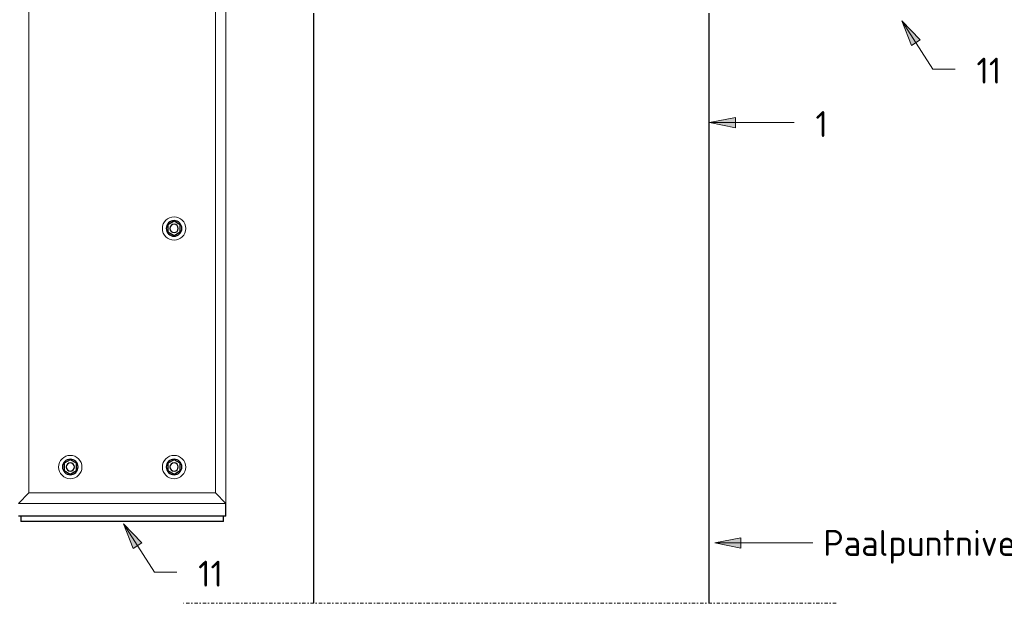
# Model space of a CAD drawing. Header units: millimetres. Extents: x -102180 to -55092, y -1328 to 109139.
# Tile 12 of 42: x -75717 to -73819, y -1328 to -202. Entities that reach past the tile are written whole.
import ezdxf

# ---------------------------------------------------------------- set-up
doc = ezdxf.new("R2010")
doc.units = ezdxf.units.MM
doc.linetypes.add('Dash dot', pattern=[15.875, 6.35, -4.7625, 0, -4.7625])
for name, color, linetype, lineweight in [('Multi-Category Tags', 50, 'Continuous', 18), ('Multi-Category Tags-1', 7, 'Continuous', 18), ('N-CO-BC-BETONVORM-G', 50, 'Continuous', 25), ('N-CO-KC-KUNSTSTOFVORM-G', 7, 'Continuous', 13), ('N-CO-SC-STAALVORM-G', 10, 'Continuous', 25), ('X-XX-AL-CONSTRUCTIELIJN-G-1', 7, 'Dash dot', 18), ('X-XX-AL-T25-1', 7, 'Continuous', 13)]:
    doc.layers.add(name, color=color, linetype=linetype, lineweight=lineweight)
doc.styles.add('NLCS-ISO', font='NLCS-ISO.ttf', dxfattribs={"height": 50})

# ---------------------------------------------------------------- blocks, each defined once
blk = doc.blocks.new('GM_afdekklepje - GM_afdekklepje-V6-Section 7')
at = {"layer": 'N-CO-SC-STAALVORM-G'}
for p, q in [((-267422.7, -190), (-267422.7, -200)), ((-267395.7, -200), (-267422.7, -200)), ((-267059.7, -200), (-267395.7, -200)), ((-267032.7, -200), (-267059.7, -200)), ((-267032.7, -200), (-267032.7, -190))]:
    blk.add_line(p, q, dxfattribs=at)
blk = doc.blocks.new('GM_Hakorit_3820 - GM_Hakorit_3820-3593615-Section 7')
at = {"layer": 'N-CO-KC-KUNSTSTOFVORM-G'}
for p, q in [((-261027.7, 2684.9), (-261027.7, -1134.9)), ((-261407.7, 2665), (-261407.7, -1115)), ((-261047.7, 2665), (-261047.7, -1115)), ((-261427.7, -1135), (-261407.7, -1115)), ((-261407.7, -1115), (-261047.7, -1115)), ((-261047.7, -1115), (-261027.7, -1135)), ((-261027.8, -1135), (-261427.7, -1135))]:
    blk.add_line(p, q, dxfattribs=at)
for centre, start, end in [((-261127.7, -605), 90, 270), ((-261127.7, -605), 270, 90), ((-261327.7, -1065), 90, 270), ((-261327.7, -1065), 270, 90), ((-261127.7, -1065), 90, 270), ((-261127.7, -1065), 270, 90)]:
    blk.add_arc(centre, 22.5, start, end, dxfattribs=at)
blk = doc.blocks.new('GM_Bouten_Moeren_Zeskant - M16-3699453-Section 7')
at = {"layer": 'N-CO-SC-STAALVORM-G'}
for p, q in [((-259002.7, 2624.1), (-259014.7, 2617.2)), ((-258990.7, 2617.2), (-259002.7, 2624.1)), ((-259014.7, 2617.2), (-259014.7, 2603.3)), ((-259014.7, 2603.3), (-259002.7, 2596.4)), ((-259002.7, 2596.4), (-258990.7, 2603.3)), ((-258990.7, 2603.3), (-258990.7, 2617.2))]:
    blk.add_line(p, q, dxfattribs=at)
for radius, start, end in [(15, 0, 180), (15, 180, 0), (8, 0, 180), (8, 180, 0)]:
    blk.add_arc((-259002.7, 2610.2), radius, start, end, dxfattribs=at)

msp = doc.modelspace()

# ---------------------------------------------------------------- hatches: boundary and pattern name
at = {"layer": 'Multi-Category Tags'}
for points in [[(-74016.8, -204.6), (-73998.1, -252.1), (-73981.3, -241.2)], [(-74387.2, -400.8), (-74337.2, -410.8), (-74337.2, -390.8)], [(-75516.8, -1174.6), (-75498.1, -1222.1), (-75481.3, -1211.2)]]:
    msp.add_hatch(color=256, dxfattribs=at).paths.add_polyline_path(points, flags=0)
at = {"layer": 'X-XX-AL-T25-1'}
msp.add_hatch(color=256, dxfattribs=at).paths.add_polyline_path([(-74376.8, -1211.3), (-74326.8, -1221.3), (-74326.8, -1201.3)], flags=0)

# ---------------------------------------------------------------- linework, layer by layer
at = {"layer": 'Multi-Category Tags'}
for p, q in [((-74016.8, -204.6), (-73998.1, -252.1)), ((-73981.3, -241.2), (-74016.8, -204.6)), ((-74016.8, -204.6), (-73956.7, -297.8)), ((-73998.1, -252.1), (-73981.3, -241.2)), ((-73956.7, -297.8), (-73913.8, -297.8)), ((-74337.2, -390.8), (-74387.2, -400.8)), ((-74337.2, -410.8), (-74337.2, -390.8)), ((-74387.2, -400.8), (-74337.2, -410.8)), ((-74387.2, -400.8), (-74224.1, -400.8)), ((-75516.8, -1174.6), (-75498.1, -1222.1)), ((-75481.3, -1211.2), (-75516.8, -1174.6)), ((-75516.8, -1174.6), (-75456.7, -1267.8)), ((-75498.1, -1222.1), (-75481.3, -1211.2)), ((-75456.7, -1267.8), (-75413.8, -1267.8))]:
    msp.add_line(p, q, dxfattribs=at)
at = {"layer": 'N-CO-SC-STAALVORM-G'}
for p, q in [((-75150.2, -190), (-75150.2, -1327.7)), ((-74388.2, -1327.7), (-74388.2, -190)), ((-75319.2, -1160), (-75319.2, -1135)), ((-75687.2, -1160), (-75719.2, -1160)), ((-75351.2, -1160), (-75687.2, -1160)), ((-75319.2, -1160), (-75351.2, -1160))]:
    msp.add_line(p, q, dxfattribs=at)
at = {"layer": 'X-XX-AL-CONSTRUCTIELIJN-G-1'}
msp.add_line((-74143.5, -1327.7), (-75403.5, -1327.7), dxfattribs=at)
at = {"layer": 'X-XX-AL-T25-1'}
for p, q in [((-74326.8, -1201.3), (-74376.8, -1211.3)), ((-74376.8, -1211.3), (-74326.8, -1221.3)), ((-74376.8, -1211.3), (-74188, -1211.3)), ((-74326.8, -1221.3), (-74326.8, -1201.3))]:
    msp.add_line(p, q, dxfattribs=at)

# ---------------------------------------------------------------- block references
at = {"layer": 'N-CO-BC-BETONVORM-G'}
for name, p in [('GM_Hakorit_3820 - GM_Hakorit_3820-3593615-Section 7', (185708.5, 0)), ('GM_Bouten_Moeren_Zeskant - M16-3699453-Section 7', (183583.5, -3215)), ('GM_Bouten_Moeren_Zeskant - M16-3699453-Section 7', (183383.5, -3675)), ('GM_Bouten_Moeren_Zeskant - M16-3699453-Section 7', (183583.5, -3675)), ('GM_afdekklepje - GM_afdekklepje-V6-Section 7', (191708.5, -970))]:
    msp.add_blockref(name, p, dxfattribs=at)

# ---------------------------------------------------------------- texts
at = {"layer": 'Multi-Category Tags-1', "char_height": 50, "attachment_point": 1, "style": 'NLCS-ISO'}
for s, insert, width in [('11', (-73872.8, -275.6), 60.928), ('1', (-74183.1, -378.6), 30.464), ('11', (-75372.8, -1245.6), 60.928)]:
    msp.add_mtext(s, dxfattribs=dict(at, insert=insert, width=width))
at = {"layer": 'X-XX-AL-T25-1', "insert": (-74168, -1186.3), "char_height": 50, "width": 941.181, "attachment_point": 1, "style": 'NLCS-ISO'}
msp.add_mtext('Paalpuntniveau = -18.000', dxfattribs=at)

doc.saveas('drawing.dxf')
